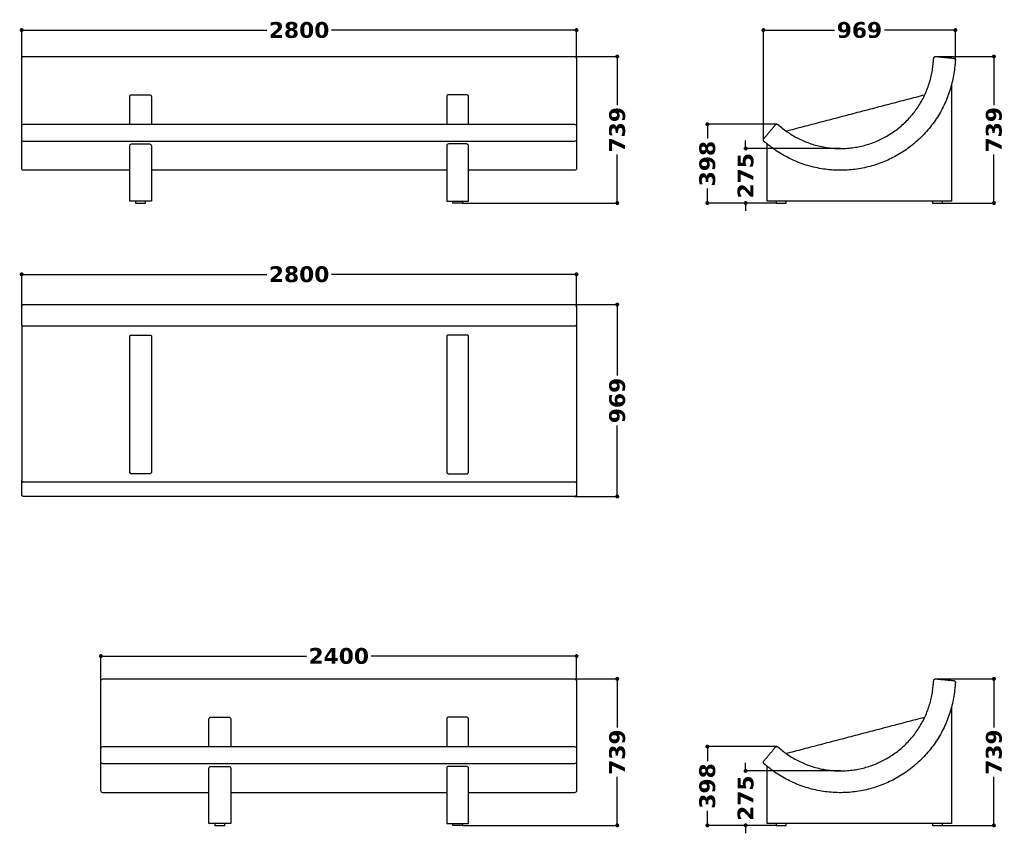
# Model space of a CAD drawing. Header units: millimetres. Extents: x 14754 to 31447, y -5476 to 3756.
# Tile 5 of 5: x 26479 to 31447, y -349 to 3756. Entities that reach past the tile are written whole.
import ezdxf

# ---------------------------------------------------------------- set-up
doc = ezdxf.new("R2010")
doc.units = ezdxf.units.MM
for name, color, linetype, true_color in [('Layer 01', 7, 'Continuous', 0x000000), ('Make2D$Visible$Curves', 7, 'Continuous', 0x000000), ('Make2D$Visible$Tangents', 7, 'Continuous', 0x000000)]:
    doc.layers.add(name, color=color, linetype=linetype, true_color=true_color)
doc.styles.add('MDF', font='verdanab.ttf')
doc.dimstyles.new('MDF', dxfattribs={"dimtxt": 25, "dimasz": 20, "dimexe": 0.18, "dimexo": 0.0625, "dimgap": 15, "dimtad": 0, "dimtoh": 1, "dimdec": 0, "dimzin": 1, "dimdsep": 46, "dimtxsty": 'MDF', "dimblk": 'DOT', "dimcen": 0.09, "dimadec": 0, "dimazin": 0, "dimtfac": 1, "dimtdec": 4, "dimtix": 1, "dimtofl": 0, "dimtmove": 1, "dimatfit": 3, "dimfxl": 1, "dimtolj": 1, "dimtzin": 1, "dimarcsym": 0})

# ---------------------------------------------------------------- blocks, each defined once
blk = doc.blocks.new('_Dot')
at = {"color": 0, "linetype": 'ByBlock', "lineweight": -2}
blk.add_line((-0.5, 0), (-1, 0), dxfattribs=at)
at = {"color": 0, "linetype": 'ByBlock', "const_width": 0.5}
blk.add_lwpolyline([(-0.25, 0, 1), (0.25, 0, 1)], format="xyb", close=True, dxfattribs=at)
blk = doc.blocks.new('*D2')
at = {"layer": 'Defpoints', "color": 0}
for p in [(29278.8, 430), (29494.2, 430), (28713.8, -309.5)]:
    blk.add_point(p, dxfattribs=at)
at = {"layer": 'Layer 01', "color": 0, "lineweight": -2}
for p, q in [((29278.9, 430), (29494.4, 430)), ((29494.2, 410), (29494.2, 184.8)), ((29494.2, -289.5), (29494.2, -64.3)), ((28713.9, -309.5), (29494.4, -309.5))]:
    blk.add_line(p, q, dxfattribs=at)
at = {"layer": 'Layer 01', "color": 0, "lineweight": -2, "xscale": 20, "yscale": 20, "zscale": 20}
for p, rotation in [((29494.2, 430), 90), ((29494.2, -309.5), 270)]:
    blk.add_blockref('_Dot', p, dxfattribs=dict(at, rotation=rotation))
at = {"layer": 'Layer 01', "color": 0, "insert": (29494.2, 60.2), "char_height": 80, "attachment_point": 5, "rotation": 90, "style": 'MDF'}
blk.add_mtext('\\A1;739', dxfattribs=at)
blk = doc.blocks.new('*D7')
at = {"layer": 'Defpoints', "color": 0}
for p in [(29288.8, 2471.3), (26488.8, 2309), (29288.8, 2306.2)]:
    blk.add_point(p, dxfattribs=at)
at = {"layer": 'Layer 01', "color": 0, "lineweight": -2}
for p, q in [((26488.8, 2309.1), (26488.8, 2471.5)), ((26508.8, 2471.3), (27725.3, 2471.3)), ((29268.8, 2471.3), (28052.3, 2471.3)), ((29288.8, 2306.2), (29288.8, 2471.5))]:
    blk.add_line(p, q, dxfattribs=at)
at = {"layer": 'Layer 01', "color": 0, "lineweight": -2, "xscale": 20, "yscale": 20, "zscale": 20, "rotation": 180}
blk.add_blockref('_Dot', (26488.8, 2471.3), dxfattribs=at)
at = {"layer": 'Layer 01', "color": 0, "lineweight": -2, "xscale": 20, "yscale": 20, "zscale": 20}
blk.add_blockref('_Dot', (29288.8, 2471.3), dxfattribs=at)
at = {"layer": 'Layer 01', "color": 0, "insert": (27888.8, 2471.3), "char_height": 80, "attachment_point": 5, "style": 'MDF'}
blk.add_mtext('\\A1;2800', dxfattribs=at)
blk = doc.blocks.new('*D8')
at = {"layer": 'Defpoints', "color": 0}
for p in [(29278.8, 3570.7), (29494.2, 3570.7), (28713.8, 2831.3)]:
    blk.add_point(p, dxfattribs=at)
at = {"layer": 'Layer 01', "color": 0, "lineweight": -2}
for p, q in [((29278.9, 3570.7), (29494.4, 3570.7)), ((29494.2, 3550.7), (29494.2, 3325.5)), ((29494.2, 2851.3), (29494.2, 3076.4)), ((28713.9, 2831.3), (29494.4, 2831.3))]:
    blk.add_line(p, q, dxfattribs=at)
at = {"layer": 'Layer 01', "color": 0, "lineweight": -2, "xscale": 20, "yscale": 20, "zscale": 20}
for p, rotation in [((29494.2, 3570.7), 90), ((29494.2, 2831.3), 270)]:
    blk.add_blockref('_Dot', p, dxfattribs=dict(at, rotation=rotation))
at = {"layer": 'Layer 01', "color": 0, "insert": (29494.2, 3201), "char_height": 80, "attachment_point": 5, "rotation": 90, "style": 'MDF'}
blk.add_mtext('\\A1;739', dxfattribs=at)
blk = doc.blocks.new('*D9')
at = {"layer": 'Defpoints', "color": 0}
for p in [(31200.7, 3703.9), (31200.7, 3552.2), (30231.9, 3149.6)]:
    blk.add_point(p, dxfattribs=at)
at = {"layer": 'Layer 01', "color": 0, "lineweight": -2}
for p, q in [((30231.9, 3149.7), (30231.9, 3704)), ((30251.9, 3703.9), (30590.4, 3703.9)), ((31180.7, 3703.9), (30842.2, 3703.9)), ((31200.7, 3552.2), (31200.7, 3704))]:
    blk.add_line(p, q, dxfattribs=at)
at = {"layer": 'Layer 01', "color": 0, "lineweight": -2, "xscale": 20, "yscale": 20, "zscale": 20, "rotation": 180}
blk.add_blockref('_Dot', (30231.9, 3703.9), dxfattribs=at)
at = {"layer": 'Layer 01', "color": 0, "lineweight": -2, "xscale": 20, "yscale": 20, "zscale": 20}
blk.add_blockref('_Dot', (31200.7, 3703.9), dxfattribs=at)
at = {"layer": 'Layer 01', "color": 0, "insert": (30716.3, 3703.9), "char_height": 80, "attachment_point": 5, "style": 'MDF'}
blk.add_mtext('\\A1;969', dxfattribs=at)
blk = doc.blocks.new('*D10')
at = {"layer": 'Defpoints', "color": 0}
for p in [(29278.8, 2319), (29494.2, 2319), (29278.8, 1350.2)]:
    blk.add_point(p, dxfattribs=at)
at = {"layer": 'Layer 01', "color": 0, "lineweight": -2}
for p, q in [((29278.9, 2319), (29494.4, 2319)), ((29494.2, 2299), (29494.2, 1960.5)), ((29494.2, 1370.2), (29494.2, 1708.6)), ((29278.9, 1350.2), (29494.4, 1350.2))]:
    blk.add_line(p, q, dxfattribs=at)
at = {"layer": 'Layer 01', "color": 0, "lineweight": -2, "xscale": 20, "yscale": 20, "zscale": 20}
for p, rotation in [((29494.2, 2319), 90), ((29494.2, 1350.2), 270)]:
    blk.add_blockref('_Dot', p, dxfattribs=dict(at, rotation=rotation))
at = {"layer": 'Layer 01', "color": 0, "insert": (29494.2, 1834.6), "char_height": 80, "attachment_point": 5, "rotation": 90, "style": 'MDF'}
blk.add_mtext('\\A1;969', dxfattribs=at)
blk = doc.blocks.new('*D12')
at = {"layer": 'Defpoints', "color": 0}
for p in [(26488.8, 3703.9), (26488.8, 3560.7), (29288.8, 3560.7)]:
    blk.add_point(p, dxfattribs=at)
at = {"layer": 'Layer 01', "color": 0, "lineweight": -2}
for p, q in [((26488.8, 3560.8), (26488.8, 3704)), ((26508.8, 3703.9), (27725.3, 3703.9)), ((29268.8, 3703.9), (28052.3, 3703.9)), ((29288.8, 3560.8), (29288.8, 3704))]:
    blk.add_line(p, q, dxfattribs=at)
at = {"layer": 'Layer 01', "color": 0, "lineweight": -2, "xscale": 20, "yscale": 20, "zscale": 20, "rotation": 180}
blk.add_blockref('_Dot', (26488.8, 3703.9), dxfattribs=at)
at = {"layer": 'Layer 01', "color": 0, "lineweight": -2, "xscale": 20, "yscale": 20, "zscale": 20}
blk.add_blockref('_Dot', (29288.8, 3703.9), dxfattribs=at)
at = {"layer": 'Layer 01', "color": 0, "insert": (27888.8, 3703.9), "char_height": 80, "attachment_point": 5, "style": 'MDF'}
blk.add_mtext('\\A1;2800', dxfattribs=at)
blk = doc.blocks.new('*D13')
at = {"layer": 'Defpoints', "color": 0}
for p in [(31101.1, 430), (31395, 430), (31135.9, -309.5)]:
    blk.add_point(p, dxfattribs=at)
at = {"layer": 'Layer 01', "color": 0, "lineweight": -2}
for p, q in [((31101.2, 430), (31395.2, 430)), ((31395, 410), (31395, 184.8)), ((31395, -289.5), (31395, -64.3)), ((31136, -309.5), (31395.2, -309.5))]:
    blk.add_line(p, q, dxfattribs=at)
at = {"layer": 'Layer 01', "color": 0, "lineweight": -2, "xscale": 20, "yscale": 20, "zscale": 20}
for p, rotation in [((31395, 430), 90), ((31395, -309.5), 270)]:
    blk.add_blockref('_Dot', p, dxfattribs=dict(at, rotation=rotation))
at = {"layer": 'Layer 01', "color": 0, "insert": (31395, 60.2), "char_height": 80, "attachment_point": 5, "rotation": 90, "style": 'MDF'}
blk.add_mtext('\\A1;739', dxfattribs=at)
blk = doc.blocks.new('*D14')
at = {"layer": 'Defpoints', "color": 0}
for p in [(26888.8, 545), (26888.8, 420), (29288.8, 420)]:
    blk.add_point(p, dxfattribs=at)
at = {"layer": 'Layer 01', "color": 0, "lineweight": -2}
for p, q in [((26888.8, 420), (26888.8, 545.2)), ((26908.8, 545), (27925.3, 545)), ((29268.8, 545), (28252.3, 545)), ((29288.8, 420), (29288.8, 545.2))]:
    blk.add_line(p, q, dxfattribs=at)
at = {"layer": 'Layer 01', "color": 0, "lineweight": -2, "xscale": 20, "yscale": 20, "zscale": 20, "rotation": 180}
blk.add_blockref('_Dot', (26888.8, 545), dxfattribs=at)
at = {"layer": 'Layer 01', "color": 0, "lineweight": -2, "xscale": 20, "yscale": 20, "zscale": 20}
blk.add_blockref('_Dot', (29288.8, 545), dxfattribs=at)
at = {"layer": 'Layer 01', "color": 0, "insert": (28088.8, 545), "char_height": 80, "attachment_point": 5, "style": 'MDF'}
blk.add_mtext('\\A1;2400', dxfattribs=at)
blk = doc.blocks.new('*D19')
at = {"layer": 'Defpoints', "color": 0}
for p in [(30299.2, 88.3), (29949, -309.5), (30298.3, -309.5)]:
    blk.add_point(p, dxfattribs=at)
at = {"layer": 'Layer 01', "color": 0, "lineweight": -2}
for p, q in [((30299.2, 88.3), (29948.8, 88.3)), ((29949, 68.3), (29949, 15.3)), ((29949, -289.5), (29949, -236.5)), ((30298.2, -309.5), (29948.8, -309.5))]:
    blk.add_line(p, q, dxfattribs=at)
at = {"layer": 'Layer 01', "color": 0, "lineweight": -2, "xscale": 20, "yscale": 20, "zscale": 20}
for p, rotation in [((29949, 88.3), 90), ((29949, -309.5), 270)]:
    blk.add_blockref('_Dot', p, dxfattribs=dict(at, rotation=rotation))
at = {"layer": 'Layer 01', "color": 0, "insert": (29949, -110.6), "char_height": 80, "attachment_point": 5, "rotation": 90, "style": 'MDF'}
blk.add_mtext('\\A1;398', dxfattribs=at)
blk = doc.blocks.new('*D20')
at = {"layer": 'Defpoints', "color": 0}
for p in [(30620.4, -34.5), (30142.2, -309.5), (30295.9, -309.5)]:
    blk.add_point(p, dxfattribs=at)
at = {"layer": 'Layer 01', "color": 0, "lineweight": -2}
for p, q in [((30142.2, -14.5), (30142.2, 5.5)), ((30620.4, -34.5), (30142, -34.5)), ((30295.9, -309.5), (30142, -309.5)), ((30142.2, -329.5), (30142.2, -349.5))]:
    blk.add_line(p, q, dxfattribs=at)
at = {"layer": 'Layer 01', "color": 0, "lineweight": -2, "xscale": 20, "yscale": 20, "zscale": 20}
for p, rotation in [((30142.2, -34.5), 270), ((30142.2, -309.5), 90)]:
    blk.add_blockref('_Dot', p, dxfattribs=dict(at, rotation=rotation))
at = {"layer": 'Layer 01', "color": 0, "insert": (30142.2, -172), "char_height": 80, "attachment_point": 5, "rotation": 90, "style": 'MDF'}
blk.add_mtext('\\A1;275', dxfattribs=at)
blk = doc.blocks.new('*D21')
at = {"layer": 'Defpoints', "color": 0}
for p in [(31101.1, 3570.7), (31395, 3570.7), (31135.9, 2831.3)]:
    blk.add_point(p, dxfattribs=at)
at = {"layer": 'Layer 01', "color": 0, "lineweight": -2}
for p, q in [((31101.2, 3570.7), (31395.2, 3570.7)), ((31395, 3550.7), (31395, 3325.5)), ((31395, 2851.3), (31395, 3076.4)), ((31136, 2831.3), (31395.2, 2831.3))]:
    blk.add_line(p, q, dxfattribs=at)
at = {"layer": 'Layer 01', "color": 0, "lineweight": -2, "xscale": 20, "yscale": 20, "zscale": 20}
for p, rotation in [((31395, 3570.7), 90), ((31395, 2831.3), 270)]:
    blk.add_blockref('_Dot', p, dxfattribs=dict(at, rotation=rotation))
at = {"layer": 'Layer 01', "color": 0, "insert": (31395, 3201), "char_height": 80, "attachment_point": 5, "rotation": 90, "style": 'MDF'}
blk.add_mtext('\\A1;739', dxfattribs=at)
blk = doc.blocks.new('*D22')
at = {"layer": 'Defpoints', "color": 0}
for p in [(30620.4, 3106.3), (30142.2, 2831.3), (30295.9, 2831.3)]:
    blk.add_point(p, dxfattribs=at)
at = {"layer": 'Layer 01', "color": 0, "lineweight": -2}
for p, q in [((30142.2, 3126.3), (30142.2, 3146.3)), ((30620.4, 3106.3), (30142, 3106.3)), ((30295.9, 2831.3), (30142, 2831.3)), ((30142.2, 2811.3), (30142.2, 2791.3))]:
    blk.add_line(p, q, dxfattribs=at)
at = {"layer": 'Layer 01', "color": 0, "lineweight": -2, "xscale": 20, "yscale": 20, "zscale": 20}
for p, rotation in [((30142.2, 3106.3), 270), ((30142.2, 2831.3), 90)]:
    blk.add_blockref('_Dot', p, dxfattribs=dict(at, rotation=rotation))
at = {"layer": 'Layer 01', "color": 0, "insert": (30142.2, 2968.8), "char_height": 80, "attachment_point": 5, "rotation": 90, "style": 'MDF'}
blk.add_mtext('\\A1;275', dxfattribs=at)
blk = doc.blocks.new('*D23')
at = {"layer": 'Defpoints', "color": 0}
for p in [(30299.2, 3229), (29949, 2831.3), (30298.3, 2831.3)]:
    blk.add_point(p, dxfattribs=at)
at = {"layer": 'Layer 01', "color": 0, "lineweight": -2}
for p, q in [((30299.2, 3229), (29948.8, 3229)), ((29949, 3209), (29949, 3156)), ((29949, 2851.3), (29949, 2904.2)), ((30298.2, 2831.3), (29948.8, 2831.3))]:
    blk.add_line(p, q, dxfattribs=at)
at = {"layer": 'Layer 01', "color": 0, "lineweight": -2, "xscale": 20, "yscale": 20, "zscale": 20}
for p, rotation in [((29949, 3229), 90), ((29949, 2831.3), 270)]:
    blk.add_blockref('_Dot', p, dxfattribs=dict(at, rotation=rotation))
at = {"layer": 'Layer 01', "color": 0, "insert": (29949, 3030.1), "char_height": 80, "attachment_point": 5, "rotation": 90, "style": 'MDF'}
blk.add_mtext('\\A1;398', dxfattribs=at)

msp = doc.modelspace()

# ---------------------------------------------------------------- linework, layer by layer
at = {"layer": 'Layer 01'}
for points in [[(27063.8, 2831.3), (27113.8, 2831.3), (27113.8, 2841.3), (27063.8, 2841.3)], [(28713.8, 2831.3), (28663.8, 2831.3), (28663.8, 2841.3), (28713.8, 2841.3)], [(27463.8, -309.5), (27513.8, -309.5), (27513.8, -299.5), (27463.8, -299.5)], [(28713.8, -309.5), (28663.8, -309.5), (28663.8, -299.5), (28713.8, -299.5)]]:
    msp.add_lwpolyline(points, close=True, dxfattribs=at)
for points in [[(27033.8, 1475.5), (27033.8, 2159)], [(27043.8, 2164.7), (27088.8, 2164.7), (27133.8, 2164.7)], [(28733.8, 2164.7), (28688.8, 2164.7), (28643.8, 2164.7)], [(28743.8, 1475.5), (28743.8, 2159)], [(27133.8, 1464.7), (27088.8, 1464.7), (27043.8, 1464.7)], [(28643.8, 1464.7), (28688.8, 1464.7), (28733.8, 1464.7)]]:
    msp.add_lwpolyline(points, dxfattribs=at)
for points, knots in [([(27033.8, 2159), (27033.8, 2159.3), (27033.9, 2159.7), (27034, 2160.2), (27034.1, 2160.3), (27034.2, 2160.7), (27034.3, 2160.8), (27034.6, 2161.3), (27034.9, 2161.6), (27035.3, 2162.1), (27035.5, 2162.2), (27035.8, 2162.5), (27036, 2162.7), (27036.7, 2163.1), (27037.2, 2163.3), (27038, 2163.7), (27038.2, 2163.8), (27038.8, 2164), (27039.1, 2164.1), (27039.8, 2164.2), (27040.1, 2164.3), (27040.8, 2164.5), (27041.2, 2164.5), (27042.3, 2164.7), (27043, 2164.7), (27043.8, 2164.7)], [724.842096, 724.842096, 724.842096, 724.842096, 727.129215, 727.129215, 728.272775, 728.272775, 729.416335, 729.416335, 731.703454, 731.703454, 732.847013, 732.847013, 733.990573, 733.990573, 736.277692, 736.277692, 737.421252, 737.421252, 738.564811, 738.564811, 739.708371, 739.708371, 740.85193, 740.85193, 743.13905, 743.13905, 743.13905, 743.13905]), ([(27133.8, 2164.7), (27134.6, 2164.7), (27135.3, 2164.7), (27136.4, 2164.5), (27136.8, 2164.5), (27137.5, 2164.3), (27137.8, 2164.2), (27138.5, 2164.1), (27138.8, 2164), (27139.4, 2163.8), (27139.6, 2163.7), (27140.4, 2163.3), (27140.9, 2163.1), (27141.6, 2162.7), (27141.8, 2162.5), (27142.1, 2162.2), (27142.3, 2162.1), (27142.7, 2161.6), (27143, 2161.3), (27143.3, 2160.8), (27143.4, 2160.7), (27143.5, 2160.3), (27143.6, 2160.2), (27143.8, 2159.7), (27143.8, 2159.3), (27143.8, 2159)], [833.13905, 833.13905, 833.13905, 833.13905, 835.426169, 835.426169, 836.569728, 836.569728, 837.713288, 837.713288, 838.856847, 838.856847, 840.000407, 840.000407, 842.287526, 842.287526, 843.431086, 843.431086, 844.574645, 844.574645, 846.861764, 846.861764, 848.005324, 848.005324, 849.148884, 849.148884, 851.436003, 851.436003, 851.436003, 851.436003]), ([(28643.8, 2164.7), (28643, 2164.7), (28642.3, 2164.7), (28641.2, 2164.5), (28640.8, 2164.5), (28640.1, 2164.3), (28639.8, 2164.2), (28639.1, 2164.1), (28638.8, 2164), (28638.2, 2163.8), (28638, 2163.7), (28637.2, 2163.3), (28636.7, 2163.1), (28636, 2162.7), (28635.8, 2162.5), (28635.5, 2162.2), (28635.3, 2162.1), (28634.9, 2161.6), (28634.6, 2161.3), (28634.3, 2160.8), (28634.2, 2160.7), (28634.1, 2160.3), (28634, 2160.2), (28633.9, 2159.7), (28633.8, 2159.3), (28633.8, 2159)], [833.13905, 833.13905, 833.13905, 833.13905, 835.426169, 835.426169, 836.569728, 836.569728, 837.713288, 837.713288, 838.856847, 838.856847, 840.000407, 840.000407, 842.287526, 842.287526, 843.431086, 843.431086, 844.574645, 844.574645, 846.861764, 846.861764, 848.005324, 848.005324, 849.148884, 849.148884, 851.436003, 851.436003, 851.436003, 851.436003]), ([(28743.8, 2159), (28743.8, 2159.3), (28743.8, 2159.7), (28743.6, 2160.2), (28743.5, 2160.3), (28743.4, 2160.7), (28743.3, 2160.8), (28743, 2161.3), (28742.7, 2161.6), (28742.3, 2162.1), (28742.1, 2162.2), (28741.8, 2162.5), (28741.6, 2162.7), (28740.9, 2163.1), (28740.4, 2163.3), (28739.6, 2163.7), (28739.4, 2163.8), (28738.8, 2164), (28738.5, 2164.1), (28737.8, 2164.2), (28737.5, 2164.3), (28736.8, 2164.5), (28736.4, 2164.5), (28735.3, 2164.7), (28734.6, 2164.7), (28733.8, 2164.7)], [724.842096, 724.842096, 724.842096, 724.842096, 727.129215, 727.129215, 728.272775, 728.272775, 729.416335, 729.416335, 731.703454, 731.703454, 732.847013, 732.847013, 733.990573, 733.990573, 736.277692, 736.277692, 737.421252, 737.421252, 738.564811, 738.564811, 739.708371, 739.708371, 740.85193, 740.85193, 743.13905, 743.13905, 743.13905, 743.13905]), ([(27043.8, 1464.7), (27043, 1464.7), (27042.3, 1464.8), (27040.8, 1465.2), (27040.1, 1465.4), (27039.1, 1465.9), (27038.8, 1466.1), (27038.2, 1466.5), (27038, 1466.7), (27037.4, 1467.1), (27037.2, 1467.4), (27036.7, 1467.8), (27036.5, 1468.1), (27035.8, 1468.9), (27035.5, 1469.4), (27035, 1470.3), (27034.9, 1470.6), (27034.6, 1471.2), (27034.5, 1471.5), (27034.2, 1472.4), (27034, 1473), (27033.9, 1474.2), (27033.8, 1474.8), (27033.8, 1475.5)], [1666.278099, 1666.278099, 1666.278099, 1666.278099, 1668.565752, 1668.565752, 1670.853406, 1670.853406, 1671.997233, 1671.997233, 1673.141059, 1673.141059, 1674.284886, 1674.284886, 1675.428713, 1675.428713, 1677.716366, 1677.716366, 1678.860193, 1678.860193, 1680.004019, 1680.004019, 1682.291673, 1682.291673, 1684.579326, 1684.579326, 1684.579326, 1684.579326]), ([(27143.8, 1475.5), (27143.8, 1474.8), (27143.8, 1474.2), (27143.6, 1473), (27143.4, 1472.4), (27143.1, 1471.5), (27143, 1471.2), (27142.7, 1470.6), (27142.6, 1470.3), (27142.1, 1469.4), (27141.8, 1468.9), (27141.1, 1468.1), (27140.9, 1467.8), (27140.4, 1467.4), (27140.2, 1467.1), (27139.6, 1466.7), (27139.4, 1466.5), (27138.8, 1466.1), (27138.5, 1465.9), (27137.5, 1465.4), (27136.8, 1465.2), (27135.3, 1464.8), (27134.6, 1464.7), (27133.8, 1464.7)], [1557.976872, 1557.976872, 1557.976872, 1557.976872, 1560.264525, 1560.264525, 1562.552179, 1562.552179, 1563.696005, 1563.696005, 1564.839832, 1564.839832, 1567.127486, 1567.127486, 1568.271312, 1568.271312, 1569.415139, 1569.415139, 1570.558966, 1570.558966, 1571.702792, 1571.702792, 1573.990446, 1573.990446, 1576.278099, 1576.278099, 1576.278099, 1576.278099]), ([(28633.8, 1475.5), (28633.8, 1474.8), (28633.9, 1474.2), (28634, 1473), (28634.2, 1472.4), (28634.5, 1471.5), (28634.6, 1471.2), (28634.9, 1470.6), (28635, 1470.3), (28635.5, 1469.4), (28635.8, 1468.9), (28636.5, 1468.1), (28636.7, 1467.8), (28637.2, 1467.4), (28637.4, 1467.1), (28638, 1466.7), (28638.2, 1466.5), (28638.8, 1466.1), (28639.1, 1465.9), (28640.1, 1465.4), (28640.8, 1465.2), (28642.3, 1464.8), (28643, 1464.7), (28643.8, 1464.7)], [1557.976872, 1557.976872, 1557.976872, 1557.976872, 1560.264525, 1560.264525, 1562.552179, 1562.552179, 1563.696005, 1563.696005, 1564.839832, 1564.839832, 1567.127486, 1567.127486, 1568.271312, 1568.271312, 1569.415139, 1569.415139, 1570.558966, 1570.558966, 1571.702792, 1571.702792, 1573.990446, 1573.990446, 1576.278099, 1576.278099, 1576.278099, 1576.278099]), ([(28733.8, 1464.7), (28734.6, 1464.7), (28735.3, 1464.8), (28736.8, 1465.2), (28737.5, 1465.4), (28738.5, 1465.9), (28738.8, 1466.1), (28739.4, 1466.5), (28739.6, 1466.7), (28740.2, 1467.1), (28740.4, 1467.4), (28740.9, 1467.8), (28741.1, 1468.1), (28741.8, 1468.9), (28742.1, 1469.4), (28742.6, 1470.3), (28742.7, 1470.6), (28743, 1471.2), (28743.1, 1471.5), (28743.4, 1472.4), (28743.6, 1473), (28743.8, 1474.2), (28743.8, 1474.8), (28743.8, 1475.5)], [1666.278099, 1666.278099, 1666.278099, 1666.278099, 1668.565752, 1668.565752, 1670.853406, 1670.853406, 1671.997233, 1671.997233, 1673.141059, 1673.141059, 1674.284886, 1674.284886, 1675.428713, 1675.428713, 1677.716366, 1677.716366, 1678.860193, 1678.860193, 1680.004019, 1680.004019, 1682.291673, 1682.291673, 1684.579326, 1684.579326, 1684.579326, 1684.579326])]:
    msp.add_open_spline(points, degree=3, knots=knots, dxfattribs=at)
for points in [[(27143.8, 2159), (27143.8, 1817.2), (27143.8, 1475.5)], [(28633.8, 2159), (28633.8, 1817.2), (28633.8, 1475.5)]]:
    msp.add_open_spline(points, degree=2, dxfattribs=at)
at = {"layer": 'Make2D$Visible$Curves', "color": 18, "lineweight": -3, "true_color": 0x000000}
for p, q in [((26488.8, 3006.3), (26488.8, 3560.7)), ((29288.8, 3560.7), (29288.8, 3006.3)), ((27033.8, 3229), (27033.8, 3367.7)), ((27043.8, 3377.7), (27133.8, 3377.7)), ((27143.8, 3367.7), (27143.8, 3229)), ((28633.8, 3367.7), (28633.8, 3229)), ((28733.8, 3377.7), (28643.8, 3377.7)), ((28743.8, 3229), (28743.8, 3367.7)), ((27033.8, 2996.3), (26498.8, 2996.3)), ((26888.8, -134.5), (26888.8, 420)), ((29288.8, 420), (29288.8, -134.5)), ((27433.8, 88.3), (27433.8, 226.9)), ((27443.8, 236.9), (27533.8, 236.9)), ((27543.8, 226.9), (27543.8, 88.3)), ((28633.8, 226.9), (28633.8, 88.3)), ((28733.8, 236.9), (28643.8, 236.9)), ((28743.8, 88.3), (28743.8, 226.9)), ((27433.8, -144.5), (26898.8, -144.5))]:
    msp.add_line(p, q, dxfattribs=at)
for points in [[(26498.8, 3570.7), (27888.8, 3570.7), (29278.8, 3570.7)], [(31180.9, 3427.2), (31180.9, 2841.3), (30250.9, 2841.3), (30250.9, 3129.2)], [(27143.8, 3119.2), (27143.8, 2841.3), (27033.8, 2841.3), (27033.8, 3119.2)], [(28633.8, 3119.2), (28633.8, 2841.3), (28743.8, 2841.3), (28743.8, 3119.2)], [(28633.8, 2996.3), (27888.8, 2996.3), (27143.8, 2996.3)], [(29278.8, 2996.3), (28743.8, 2996.3)], [(26898.8, 430), (28088.8, 430), (29278.8, 430)], [(31180.9, 286.5), (31180.9, -299.5), (30250.9, -299.5), (30250.9, -11.6)], [(27543.8, -21.6), (27543.8, -299.5), (27433.8, -299.5), (27433.8, -21.6)], [(28633.8, -21.6), (28633.8, -299.5), (28743.8, -299.5), (28743.8, -21.6)], [(28633.8, -144.5), (28088.8, -144.5), (27543.8, -144.5)], [(29278.8, -144.5), (28743.8, -144.5)]]:
    msp.add_lwpolyline(points, dxfattribs=at)
at = {"layer": 'Make2D$Visible$Curves', "color": 18, "lineweight": -3, "true_color": 0x000000, "extrusion": (0, 0, -1)}
for centre, start, end in [((-26498.8, 3560.7), 0, 90), ((-29278.8, 3560.7), 90, 180), ((-27043.8, 3367.7), 0, 90), ((-27133.8, 3367.7), 90, 180), ((-27043.8, 3119.2), 0, 90), ((-27133.8, 3119.2), 90, 180), ((-26498.8, 3006.3), 270, 0), ((-29278.8, 3006.3), 180, 270), ((-26898.8, 420), 0, 90), ((-29278.8, 420), 90, 180), ((-27443.8, 226.9), 0, 90), ((-27533.8, 226.9), 90, 180), ((-27443.8, -21.6), 360, 90), ((-27533.8, -21.6), 90, 180), ((-26898.8, -134.5), 270, 0), ((-29278.8, -134.5), 180, 270)]:
    msp.add_arc(centre, 10, start, end, dxfattribs=at)
at = {"layer": 'Make2D$Visible$Curves', "color": 18, "lineweight": -3, "true_color": 0x000000}
for centre, start, end in [((28643.8, 3367.7), 90, 180), ((28733.8, 3367.7), 0, 90), ((28643.8, 3119.2), 90, 180), ((28733.8, 3119.2), 0, 90), ((28643.8, 226.9), 90, 180), ((28733.8, 226.9), 0, 90), ((28643.8, -21.6), 90, 180), ((28733.8, -21.6), 360, 90)]:
    msp.add_arc(centre, 10, start, end, dxfattribs=at)
for points, weights, knots in [([(30321, 3214), (30539, 3033.8), (30800.3, 3142), (31061.6, 3250.2), (31088.3, 3531.8)], [1, 0.856850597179, 1, 0.856850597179, 1], [2617.831853, 2617.831853, 2617.831853, 3126.99852, 3126.99852, 3636.165186, 3636.165186, 3636.165186]), ([(31197.8, 3521.4), (31164.8, 3173.9), (30842.4, 3040.4), (30520, 2906.9), (30250.9, 3129.2)], [1, 0.856850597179, 1, 0.856850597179, 1], [1199.74926, 1199.74926, 1199.74926, 1828.082593, 1828.082593, 2456.415927, 2456.415927, 2456.415927]), ([(30295.9, 2831.3), (30295.9, 2831.3), (30320.9, 2831.3), (30345.9, 2831.3), (30345.9, 2831.3)], [1, 0.707106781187, 1, 0.707106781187, 1], [0, 0, 0, 39.269908, 39.269908, 78.539816, 78.539816, 78.539816]), ([(31085.9, 2831.3), (31085.9, 2831.3), (31110.9, 2831.3), (31135.9, 2831.3), (31135.9, 2831.3)], [1, 0.707106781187, 1, 0.707106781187, 1], [0, 0, 0, 39.269908, 39.269908, 78.539816, 78.539816, 78.539816]), ([(26488.8, 2309), (26488.8, 2310.9), (26489.5, 2312.7), (26490.3, 2314.6), (26491.7, 2316.1), (26493.2, 2317.5), (26495.1, 2318.3), (26496.9, 2319), (26498.8, 2319)], [1, 0.926776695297, 0.890165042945, 0.853553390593, 0.853553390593, 0.853553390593, 0.890165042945, 0.926776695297, 1], [0, 0, 0, 3.814871, 3.814871, 7.957007, 7.957007, 12.099143, 12.099143, 15.914014, 15.914014, 15.914014]), ([(26488.8, 2216.6), (26488.8, 2189.2), (26488.8, 1922.4), (26488.8, 1655.6), (26488.8, 1432.9)], [1, 0.856850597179, 1, 0.856850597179, 1], [0, 0, 0, 520, 520, 1040, 1040, 1040]), ([(29288.8, 2216.6), (29288.8, 2189.2), (29288.8, 1922.4), (29288.8, 1655.6), (29288.8, 1432.9)], [1, 0.856850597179, 1, 0.856850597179, 1], [-1040, -1040, -1040, -520, -520, 0, 0, 0]), ([(26498.8, 1350.2), (26496.9, 1350.2), (26495.1, 1350.9), (26493.2, 1351.7), (26491.7, 1353.1), (26490.3, 1354.6), (26489.5, 1356.5), (26488.8, 1358.3), (26488.8, 1360.2)], [1, 0.926776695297, 0.890165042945, 0.853553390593, 0.853553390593, 0.853553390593, 0.890165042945, 0.926776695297, 1], [0, 0, 0, 3.814871, 3.814871, 7.957007, 7.957007, 12.099143, 12.099143, 15.914014, 15.914014, 15.914014]), ([(31197.8, 380.6), (31164.8, 33.2), (30842.4, -100.3), (30520, -233.9), (30250.9, -11.6)], [1, 0.856850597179, 1, 0.856850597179, 1], [1199.74926, 1199.74926, 1199.74926, 1828.082593, 1828.082593, 2456.415927, 2456.415927, 2456.415927]), ([(30321, 73.2), (30539, -106.9), (30800.3, 1.3), (31061.6, 109.5), (31088.3, 391)], [1, 0.856850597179, 1, 0.856850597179, 1], [2617.831853, 2617.831853, 2617.831853, 3126.99852, 3126.99852, 3636.165186, 3636.165186, 3636.165186]), ([(30295.9, -309.5), (30295.9, -309.5), (30320.9, -309.5), (30345.9, -309.5), (30345.9, -309.5)], [1, 0.707106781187, 1, 0.707106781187, 1], [0, 0, 0, 39.269908, 39.269908, 78.539816, 78.539816, 78.539816]), ([(31085.9, -309.5), (31085.9, -309.5), (31110.9, -309.5), (31135.9, -309.5), (31135.9, -309.5)], [1, 0.707106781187, 1, 0.707106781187, 1], [0, 0, 0, 39.269908, 39.269908, 78.539816, 78.539816, 78.539816])]:
    msp.add_rational_spline(points, weights, degree=2, knots=knots, dxfattribs=at)
for points in [[(31088.3, 3531.8), (31089.7, 3546.7), (31091.2, 3561.6)], [(31102.1, 3570.6), (31146.9, 3566.4), (31191.7, 3562.1)], [(31200.7, 3551.2), (31199.2, 3536.3), (31197.8, 3521.4)], [(30346.4, 3194.4), (30696.4, 3286), (31046.4, 3377.7)], [(30234.2, 3156), (30262.9, 3190.7), (30291.5, 3225.4)], [(30305.6, 3226.7), (30313.3, 3220.3), (30321, 3214)], [(30250.9, 3129.2), (30243.2, 3135.5), (30235.5, 3141.9)], [(27043.8, 3129.2), (27088.8, 3129.2), (27133.8, 3129.2)], [(28733.8, 3129.2), (28688.8, 3129.2), (28643.8, 3129.2)], [(30295.9, 2841.3), (30295.9, 2836.3), (30295.9, 2831.3)], [(30345.9, 2831.3), (30345.9, 2836.3), (30345.9, 2841.3)], [(31085.9, 2841.3), (31085.9, 2836.3), (31085.9, 2831.3)], [(31135.9, 2831.3), (31135.9, 2836.3), (31135.9, 2841.3)], [(26488.8, 2219.4), (26488.8, 2264.2), (26488.8, 2309)], [(26498.8, 2319), (27888.8, 2319), (29278.8, 2319)], [(29288.8, 2309), (29288.8, 2264.2), (29288.8, 2219.4)], [(26488.8, 2216.6), (26488.8, 2218), (26488.8, 2219.4)], [(29288.8, 2219.4), (29288.8, 2218), (29288.8, 2216.6)], [(26488.8, 1417.5), (26488.8, 1425.2), (26488.8, 1432.9)], [(26488.8, 1360.2), (26488.8, 1388.9), (26488.8, 1417.5)], [(29288.8, 1432.9), (29288.8, 1425.2), (29288.8, 1417.5)], [(29288.8, 1417.5), (29288.8, 1388.9), (29288.8, 1360.2)], [(29278.8, 1350.2), (27888.8, 1350.2), (26498.8, 1350.2)], [(31088.3, 391), (31089.7, 406), (31091.2, 420.9)], [(31102.1, 429.9), (31146.9, 425.7), (31191.7, 421.4)], [(31200.7, 410.5), (31199.2, 395.6), (31197.8, 380.6)], [(30346.4, 53.7), (30696.4, 145.3), (31046.4, 236.9)], [(30234.2, 15.3), (30262.9, 50), (30291.5, 84.6)], [(30305.6, 86), (30313.3, 79.6), (30321, 73.2)], [(30250.9, -11.6), (30243.2, -5.2), (30235.5, 1.2)], [(27443.8, -11.6), (27488.8, -11.6), (27533.8, -11.6)], [(28733.8, -11.6), (28688.8, -11.6), (28643.8, -11.6)], [(30295.9, -299.5), (30295.9, -304.5), (30295.9, -309.5)], [(30345.9, -309.5), (30345.9, -304.5), (30345.9, -299.5)], [(31085.9, -299.5), (31085.9, -304.5), (31085.9, -309.5)], [(31135.9, -309.5), (31135.9, -304.5), (31135.9, -299.5)]]:
    msp.add_open_spline(points, degree=2, dxfattribs=at)
for points, weights in [([(31091.2, 3561.6), (31092.1, 3571.6), (31102.1, 3570.6)], [1, 0.707106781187, 1]), ([(31191.7, 3562.1), (31200.7, 3561.3), (31200.7, 3552.2)], [1, 0.739809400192, 1]), ([(31200.7, 3552.2), (31200.7, 3551.7), (31200.7, 3551.2)], [1, 0.998877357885, 1]), ([(30291.5, 3225.4), (30297.9, 3233.1), (30305.6, 3226.7)], [1, 0.707106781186, 1]), ([(30231.9, 3149.6), (30231.9, 3153.2), (30234.2, 3156)], [1, 0.940965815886, 1]), ([(30235.5, 3141.9), (30231.9, 3144.9), (30231.9, 3149.6)], [1, 0.904720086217, 1]), ([(26488.8, 2306.2), (26488.8, 2306.2), (26488.8, 2306.2)], [0.999998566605, 0.999999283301, 1]), ([(29278.8, 2319), (29288.8, 2319), (29288.8, 2309)], [1, 0.707106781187, 1]), ([(29288.8, 2306.2), (29288.8, 2306.2), (29288.8, 2306.2)], [1, 0.999999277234, 0.999998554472]), ([(26488.8, 1432.9), (26488.8, 1432.9), (26488.8, 1432.9)], [1, 0.999998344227, 0.999996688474]), ([(29288.8, 1432.9), (29288.8, 1432.9), (29288.8, 1432.9)], [0.999996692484, 0.999998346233, 1]), ([(29288.8, 1360.2), (29288.8, 1350.2), (29278.8, 1350.2)], [1, 0.707106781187, 1]), ([(31091.2, 420.9), (31092.1, 430.9), (31102.1, 429.9)], [1, 0.707106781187, 1]), ([(31191.7, 421.4), (31200.7, 420.5), (31200.7, 411.5)], [1, 0.739809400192, 1]), ([(31200.7, 411.5), (31200.7, 411), (31200.7, 410.5)], [1, 0.998877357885, 1]), ([(30291.5, 84.6), (30297.9, 92.3), (30305.6, 86)], [1, 0.707106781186, 1]), ([(30231.9, 8.9), (30231.9, 12.5), (30234.2, 15.3)], [1, 0.940965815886, 1]), ([(30235.5, 1.2), (30231.9, 4.2), (30231.9, 8.9)], [1, 0.904720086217, 1])]:
    msp.add_rational_spline(points, weights, degree=2, dxfattribs=at)
at = {"layer": 'Make2D$Visible$Tangents', "color": 18, "lineweight": -3, "true_color": 0x000000}
for p, q in [((26488.8, 3151.9), (26488.8, 3219)), ((29288.8, 3219), (29288.8, 3151.9))]:
    msp.add_line(p, q, dxfattribs=at)
for points in [[(26498.8, 3229), (27888.8, 3229), (29278.8, 3229)], [(29278.8, 3141.9), (27888.8, 3141.9), (26498.8, 3141.9)], [(26888.8, 11.2), (26888.8, 78.3)], [(26898.8, 88.3), (28088.8, 88.3), (29278.8, 88.3)], [(29288.8, 78.3), (29288.8, 11.2)], [(29278.8, 1.2), (28088.8, 1.2), (26898.8, 1.2)]]:
    msp.add_lwpolyline(points, dxfattribs=at)
at = {"layer": 'Make2D$Visible$Tangents', "color": 18, "lineweight": -3, "true_color": 0x000000, "extrusion": (0, 0, -1)}
for centre, start, end in [((-26498.8, 3219), 0, 90), ((-29278.8, 3219), 90, 180), ((-26498.8, 3151.9), 270, 0), ((-29278.8, 3151.9), 180, 270), ((-26898.8, 78.3), 0, 90), ((-29278.8, 78.3), 90, 180), ((-26898.8, 11.2), 270, 0), ((-29278.8, 11.2), 180, 270)]:
    msp.add_arc(centre, 10, start, end, dxfattribs=at)
at = {"layer": 'Make2D$Visible$Tangents', "color": 18, "lineweight": -3, "true_color": 0x000000}
for points, weights in [([(26488.8, 2309), (26488.8, 2309), (26488.8, 2309)], [0.999999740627, 0.999999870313, 1]), ([(26498.8, 2319), (26498.8, 2319), (26498.8, 2319)], [1, 0.99999992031, 0.999999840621]), ([(29278.8, 2319), (29278.8, 2319), (29278.8, 2319)], [0.966473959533, 0.981990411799, 1]), ([(29288.8, 2309), (29288.8, 2309), (29288.8, 2309)], [1, 0.999999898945, 0.99999979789]), ([(26488.8, 2219.4), (26488.8, 2219.4), (26488.8, 2219.4)], [0.99999988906, 0.99999994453, 1]), ([(26498.8, 2209.4), (26488.8, 2209.4), (26488.8, 2219.4)], [1, 0.707106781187, 1]), ([(29288.8, 2219.4), (29288.8, 2209.4), (29278.8, 2209.4)], [1, 0.707106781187, 1]), ([(26498.8, 1423.9), (26488.8, 1423.9), (26488.8, 1417.5)], [1, 0.707106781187, 1]), ([(26488.8, 1417.5), (26488.8, 1417.5), (26488.8, 1417.5)], [0.999996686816, 0.999998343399, 1]), ([(29278.8, 1423.9), (29288.8, 1423.9), (29288.8, 1417.5)], [1, 0.707106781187, 1]), ([(29288.8, 1417.5), (29288.8, 1417.5), (29288.8, 1417.5)], [1, 0.999999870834, 0.999999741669]), ([(26488.8, 1360.2), (26488.8, 1360.2), (26488.8, 1360.2)], [1, 0.999998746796, 0.999997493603]), ([(26498.8, 1350.2), (26498.8, 1350.2), (26498.8, 1350.2)], [0.999999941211, 0.999999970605, 1]), ([(29288.8, 1360.2), (29288.8, 1360.2), (29288.8, 1360.2)], [0.999997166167, 0.999998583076, 1])]:
    msp.add_rational_spline(points, weights, degree=2, dxfattribs=at)
for points in [[(29278.8, 2209.4), (27888.8, 2209.4), (26498.8, 2209.4)], [(26498.8, 1423.9), (27888.8, 1423.9), (29278.8, 1423.9)]]:
    msp.add_open_spline(points, degree=2, dxfattribs=at)

# ---------------------------------------------------------------- dimensions: what is measured, and where the dimension line sits
at = {"layer": 'Layer 01'}
for base, p1, p2, picture, middle in [((26488.8, 3703.9), (29288.8, 3560.7), (26488.8, 3560.7), '*D12', (27888.8, 3703.9)), ((31200.7, 3703.9), (30231.9, 3149.6), (31200.7, 3552.2), '*D9', (30716.3, 3703.9)), ((29288.8, 2471.3), (26488.8, 2309), (29288.8, 2306.2), '*D7', (27888.8, 2471.3)), ((26888.8, 545), (29288.8, 420), (26888.8, 420), '*D14', (28088.8, 545))]:
    dim = msp.add_linear_dim(base=base, p1=p1, p2=p2, dimstyle='MDF', override={"dimscale": 1, "dimtxt": 80, "dimasz": 20, "dimgap": 15, "dimtih": 0, "dimtoh": 0, "dimdec": 0, "dimlfac": 1, "dimzin": 1, "dimtxsty": 'MDF', "dimblk": 'Dot', "dimsah": 0, "dimtix": 0, "dimtmove": 0, "dimtzin": 1}, dxfattribs=at)
    dim.commit()
    dim.dimension.update_dxf_attribs({"geometry": picture, "text_midpoint": middle})
for base, p1, p2, picture, middle in [((29494.2, 3570.7), (28713.8, 2831.3), (29278.8, 3570.7), '*D8', (29494.2, 3201)), ((31395, 3570.7), (31135.9, 2831.3), (31101.1, 3570.7), '*D21', (31395, 3201)), ((29949, 2831.3), (30299.2, 3229), (30298.3, 2831.3), '*D23', (29949, 3030.1)), ((30142.2, 2831.3), (30620.4, 3106.3), (30295.9, 2831.3), '*D22', (30142.2, 2968.8)), ((29494.2, 2319), (29278.8, 1350.2), (29278.8, 2319), '*D10', (29494.2, 1834.6)), ((29494.2306, 429.9681), (28713.8014, -309.472), (29278.8014, 429.9681), '*D2', (29494.2306, 60.2481)), ((31394.9938, 429.9681), (31135.9442, -309.472), (31101.1104, 429.9681), '*D13', (31394.9938, 60.2481)), ((29949, -309.5), (30299.2, 88.3), (30298.3, -309.5), '*D19', (29949, -110.6)), ((30142.2, -309.5), (30620.4, -34.5), (30295.9, -309.5), '*D20', (30142.2, -172))]:
    dim = msp.add_linear_dim(base=base, p1=p1, p2=p2, angle=90, dimstyle='MDF', override={"dimscale": 1, "dimtxt": 80, "dimasz": 20, "dimgap": 15, "dimtih": 0, "dimtoh": 0, "dimdec": 0, "dimlfac": 1, "dimzin": 1, "dimtxsty": 'MDF', "dimblk": 'Dot', "dimsah": 0, "dimtix": 0, "dimtmove": 0, "dimtzin": 1}, dxfattribs=at)
    dim.commit()
    dim.dimension.update_dxf_attribs({"geometry": picture, "text_midpoint": middle})

doc.saveas('drawing.dxf')
